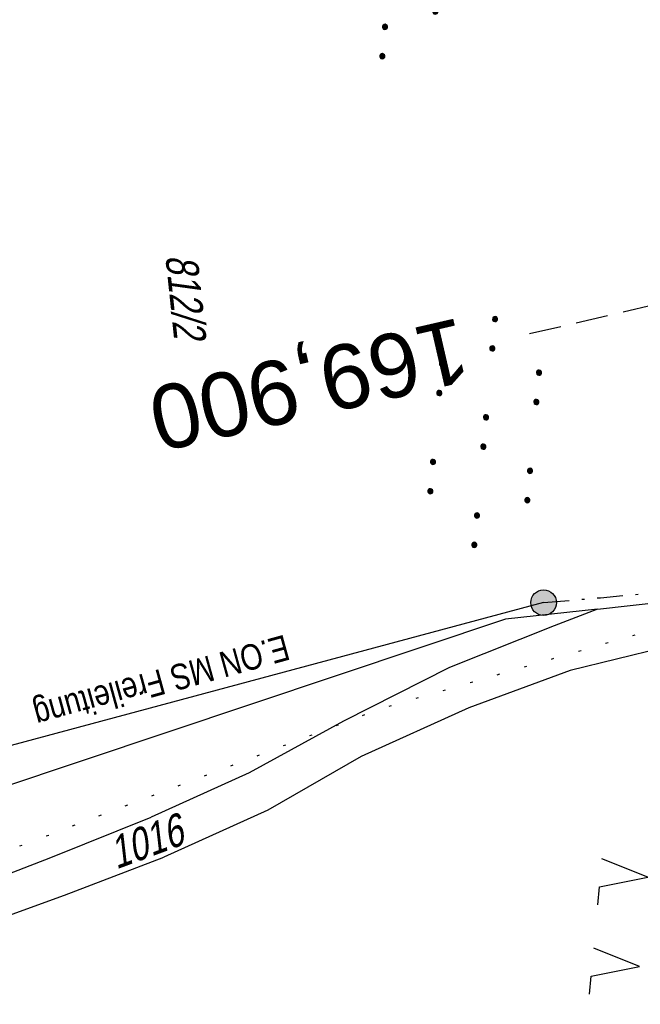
# Model space of a CAD drawing. Extents: x 509535 to 509917, y 455493 to 456443.
# Tile 19 of 34: x 509631 to 509680, y 456212 to 456289. Entities that reach past the tile are written whole.
import ezdxf
from ezdxf.enums import TextEntityAlignment as Align

# ---------------------------------------------------------------- set-up
doc = ezdxf.new("R2010")
doc.units = 0
doc.header["$LTSCALE"] = 10
doc.header["$MEASUREMENT"] = 0
for name, pattern in [('LT00', [0]), ('LT07', [0.22, 0.02, -0.2]), ('LT08', [0.42, 0.2, -0.1, 0.02, -0.1]), ('LT17', [0.15, 0.1, -0.05])]:
    doc.linetypes.add(name, pattern=pattern)
doc.layers.get('0').update_dxf_attribs({"linetype": 'LT00'})
for name, color, linetype in [('--EK_ST-93-1', 30, 'LT17'), ('DFK_FLUR_NR', 250, 'LT00'), ('DFK_KATASTER', 250, 'LT00'), ('DFK_NUTZUNG', 250, 'LT00'), ('STROM_FREILTG', 80, 'STROMFREILEITUNG'), ('STROM_TEXT', 80, 'Continuous'), ('STROM_UNTER', 80, 'LT08'), ('V115_WALD', 250, 'LT07')]:
    doc.layers.add(name, color=color, linetype=linetype)
doc.styles.add('Beschrift', font='ARIAL.TTF')
doc.styles.get("Standard").update_dxf_attribs({"font": 'ARIAL.TTF'})
doc.styles.add('Strom', font='txt-alt.shx')
doc.styles.add('Versorgungsltg', font='ARIAL.TTF', dxfattribs={"width": 0.8, "height": 2})
doc.linetypes.add('STROMFREILEITUNG', pattern='A,12.7,-5.5,["xx",Strom,S=2.5,R=0,X=-2.6,Y=-0.85],-4.35', length=22.55)

# ---------------------------------------------------------------- blocks, each defined once
blk = doc.blocks.new('SYMB7110')
at = {"color": 0, "linetype": 'ByBlock'}
for p, q in [((-0.515, 0.392919), (-0.515, 0.367081)), ((-0.51, 0.362895), (-0.51, 0.397105)), ((-0.505, 0.399164), (-0.505, 0.360836)), ((-0.5, 0.360204), (-0.5, 0.399796)), ((-0.495, 0.399164), (-0.495, 0.360836)), ((-0.49, 0.362895), (-0.49, 0.397105)), ((-0.485, 0.392919), (-0.485, 0.367081)), ((-0.285, 0.392919), (-0.285, 0.367081)), ((-0.28, 0.362895), (-0.28, 0.397105)), ((-0.275, 0.399164), (-0.275, 0.360836)), ((-0.27, 0.360204), (-0.27, 0.399796)), ((-0.265, 0.399164), (-0.265, 0.360836)), ((-0.26, 0.362895), (-0.26, 0.397105)), ((-0.255, 0.392919), (-0.255, 0.367081)), ((0.255, 0.392919), (0.255, 0.367081)), ((0.26, 0.362895), (0.26, 0.397105)), ((0.265, 0.399164), (0.265, 0.360836)), ((0.27, 0.360204), (0.27, 0.399796)), ((0.275, 0.399164), (0.275, 0.360836)), ((0.28, 0.362895), (0.28, 0.397105)), ((0.285, 0.392919), (0.285, 0.367081)), ((0.485, 0.392919), (0.485, 0.367081)), ((0.49, 0.362895), (0.49, 0.397105)), ((0.495, 0.399164), (0.495, 0.360836)), ((0.5, 0.360204), (0.5, 0.399796)), ((0.505, 0.399164), (0.505, 0.360836)), ((0.51, 0.362895), (0.51, 0.397105)), ((0.515, 0.392919), (0.515, 0.367081)), ((-0.48, 0.379874), (-0.48, 0.380145)), ((-0.25, 0.379874), (-0.25, 0.380146)), ((0.29, 0.379874), (0.29, 0.380145)), ((0.52, 0.379874), (0.52, 0.380146)), ((-0.9, 0.012919), (-0.9, -0.012919)), ((-0.895, -0.017106), (-0.895, 0.017105)), ((-0.89, 0.019164), (-0.89, -0.019164)), ((-0.885, -0.019797), (-0.885, 0.019796)), ((-0.88, 0.019164), (-0.88, -0.019164)), ((-0.875, -0.017106), (-0.875, 0.017105)), ((-0.87, 0.012919), (-0.87, -0.012919)), ((-0.865, -0.000126), (-0.865, 0.000145)), ((-0.67, 0.012919), (-0.67, -0.012919)), ((-0.665, -0.017106), (-0.665, 0.017105)), ((-0.66, 0.019164), (-0.66, -0.019164)), ((-0.655, -0.019797), (-0.655, 0.019796)), ((-0.65, 0.019164), (-0.65, -0.019164)), ((-0.645, -0.017106), (-0.645, 0.017105)), ((-0.64, 0.012919), (-0.64, -0.012919)), ((-0.635, -0.000126), (-0.635, 0.000145)), ((-0.13, 0.012919), (-0.13, -0.012919)), ((-0.125, -0.017105), (-0.125, 0.017105)), ((-0.12, 0.019164), (-0.12, -0.019164)), ((-0.115, -0.019796), (-0.115, 0.019796)), ((-0.11, 0.019164), (-0.11, -0.019164)), ((-0.105, -0.017105), (-0.105, 0.017105)), ((-0.1, 0.012919), (-0.1, -0.012919)), ((-0.095, -0.000126), (-0.095, 0.000146)), ((0.1, 0.012919), (0.1, -0.012919)), ((0.105, -0.017105), (0.105, 0.017105)), ((0.11, 0.019164), (0.11, -0.019164)), ((0.115, -0.019796), (0.115, 0.019796)), ((0.12, 0.019164), (0.12, -0.019164)), ((0.125, -0.017105), (0.125, 0.017105)), ((0.13, 0.012919), (0.13, -0.012919)), ((0.135, -0.000126), (0.135, 0.000146)), ((0.64, 0.012919), (0.64, -0.012919)), ((0.645, -0.017105), (0.645, 0.017105)), ((0.65, 0.019164), (0.65, -0.019164)), ((0.655, -0.019796), (0.655, 0.019796)), ((0.66, 0.019164), (0.66, -0.019164)), ((0.665, -0.017105), (0.665, 0.017105)), ((0.67, 0.012919), (0.67, -0.012919)), ((0.675, -0.000126), (0.675, 0.000146)), ((0.87, 0.012919), (0.87, -0.012919)), ((0.875, -0.017105), (0.875, 0.017105)), ((0.88, 0.019164), (0.88, -0.019164)), ((0.885, -0.019796), (0.885, 0.019796)), ((0.89, 0.019164), (0.89, -0.019164)), ((0.895, -0.017105), (0.895, 0.017105)), ((0.9, 0.012919), (0.9, -0.012919)), ((0.905, -0.000126), (0.905, 0.000146)), ((-0.515, -0.367081), (-0.515, -0.392919)), ((-0.51, -0.397105), (-0.51, -0.362895)), ((-0.505, -0.360836), (-0.505, -0.399164)), ((-0.5, -0.399796), (-0.5, -0.360204)), ((-0.495, -0.360836), (-0.495, -0.399164)), ((-0.49, -0.397106), (-0.49, -0.362895)), ((-0.485, -0.367081), (-0.485, -0.392919)), ((-0.48, -0.380126), (-0.48, -0.379855)), ((-0.285, -0.367081), (-0.285, -0.392919)), ((-0.28, -0.397105), (-0.28, -0.362895)), ((-0.275, -0.360836), (-0.275, -0.399164)), ((-0.27, -0.399796), (-0.27, -0.360204)), ((-0.265, -0.360836), (-0.265, -0.399164)), ((-0.26, -0.397105), (-0.26, -0.362895)), ((-0.255, -0.367081), (-0.255, -0.392919)), ((-0.25, -0.380126), (-0.25, -0.379855)), ((0.255, -0.367081), (0.255, -0.392919)), ((0.26, -0.397105), (0.26, -0.362895)), ((0.265, -0.360836), (0.265, -0.399164)), ((0.27, -0.399796), (0.27, -0.360204)), ((0.275, -0.360836), (0.275, -0.399164)), ((0.28, -0.397105), (0.28, -0.362895)), ((0.285, -0.367081), (0.285, -0.392919)), ((0.29, -0.380126), (0.29, -0.379855)), ((0.485, -0.367081), (0.485, -0.392919)), ((0.49, -0.397105), (0.49, -0.362895)), ((0.495, -0.360836), (0.495, -0.399164)), ((0.5, -0.399796), (0.5, -0.360204)), ((0.505, -0.360836), (0.505, -0.399164)), ((0.51, -0.397105), (0.51, -0.362895)), ((0.515, -0.367081), (0.515, -0.392919)), ((0.52, -0.380126), (0.52, -0.379855))]:
    blk.add_line(p, q, dxfattribs=at)
for points in [[(-0.48, 0.38), (-0.481981, 0.388678), (-0.48753, 0.395637), (-0.49555, 0.399499), (-0.50445, 0.399499), (-0.51247, 0.395637), (-0.518019, 0.388678), (-0.52, 0.38), (-0.518019, 0.371322), (-0.51247, 0.364363), (-0.50445, 0.360501), (-0.49555, 0.360501), (-0.48753, 0.364363), (-0.481981, 0.371322), (-0.48, 0.38)], [(-0.25, 0.38), (-0.251981, 0.388678), (-0.25753, 0.395637), (-0.26555, 0.399499), (-0.27445, 0.399499), (-0.28247, 0.395637), (-0.288019, 0.388678), (-0.29, 0.38), (-0.288019, 0.371322), (-0.28247, 0.364363), (-0.27445, 0.360501), (-0.26555, 0.360501), (-0.25753, 0.364363), (-0.251981, 0.371322), (-0.25, 0.38)], [(0.29, 0.38), (0.288019, 0.388678), (0.28247, 0.395637), (0.27445, 0.399499), (0.26555, 0.399499), (0.25753, 0.395637), (0.251981, 0.388678), (0.25, 0.38), (0.251981, 0.371322), (0.25753, 0.364363), (0.26555, 0.360501), (0.27445, 0.360501), (0.28247, 0.364363), (0.288019, 0.371322), (0.29, 0.38)], [(0.52, 0.38), (0.518019, 0.388678), (0.51247, 0.395637), (0.50445, 0.399499), (0.495549, 0.399499), (0.48753, 0.395637), (0.481981, 0.388678), (0.48, 0.38), (0.481981, 0.371322), (0.48753, 0.364363), (0.495549, 0.360501), (0.50445, 0.360501), (0.51247, 0.364363), (0.518019, 0.371322), (0.52, 0.38)], [(-0.865, 0), (-0.866981, 0.008678), (-0.87253, 0.015637), (-0.88055, 0.019498), (-0.88945, 0.019498), (-0.89747, 0.015637), (-0.903019, 0.008678), (-0.905, 0)], [(-0.905, 0), (-0.903019, -0.008678), (-0.89747, -0.015637), (-0.88945, -0.019499), (-0.88055, -0.019499), (-0.87253, -0.015637), (-0.866981, -0.008678), (-0.865, 0)], [(-0.635, 0), (-0.636981, 0.008678), (-0.64253, 0.015637), (-0.65055, 0.019498), (-0.65945, 0.019498), (-0.66747, 0.015637), (-0.673019, 0.008678), (-0.675, 0)], [(-0.675, 0), (-0.673019, -0.008678), (-0.66747, -0.015637), (-0.65945, -0.019499), (-0.65055, -0.019499), (-0.64253, -0.015637), (-0.636981, -0.008678), (-0.635, 0)], [(-0.095, 0), (-0.096981, 0.008678), (-0.10253, 0.015637), (-0.11055, 0.019499), (-0.11945, 0.019499), (-0.12747, 0.015637), (-0.133019, 0.008678), (-0.135, 0)], [(-0.135, 0), (-0.133019, -0.008678), (-0.12747, -0.015637), (-0.11945, -0.019499), (-0.11055, -0.019499), (-0.10253, -0.015637), (-0.096981, -0.008678), (-0.095, 0)], [(0.135, 0), (0.133019, 0.008678), (0.12747, 0.015637), (0.11945, 0.019499), (0.11055, 0.019499), (0.10253, 0.015637), (0.096981, 0.008678), (0.095, 0)], [(0.095, 0), (0.096981, -0.008678), (0.10253, -0.015637), (0.11055, -0.019499), (0.11945, -0.019499), (0.12747, -0.015637), (0.133019, -0.008678), (0.135, 0)], [(0.675, 0), (0.673019, 0.008678), (0.66747, 0.015637), (0.65945, 0.019499), (0.65055, 0.019499), (0.64253, 0.015637), (0.636981, 0.008678), (0.635, 0)], [(0.635, 0), (0.636981, -0.008678), (0.64253, -0.015637), (0.65055, -0.019499), (0.65945, -0.019499), (0.66747, -0.015637), (0.673019, -0.008678), (0.675, 0)], [(0.905, 0), (0.903019, 0.008678), (0.89747, 0.015637), (0.88945, 0.019499), (0.88055, 0.019499), (0.87253, 0.015637), (0.866981, 0.008678), (0.865, 0)], [(0.865, 0), (0.866981, -0.008678), (0.87253, -0.015637), (0.88055, -0.019499), (0.88945, -0.019499), (0.89747, -0.015637), (0.903019, -0.008678), (0.905, 0)], [(-0.48, -0.38), (-0.481981, -0.371322), (-0.48753, -0.364363), (-0.49555, -0.360501), (-0.50445, -0.360501), (-0.51247, -0.364363), (-0.518019, -0.371322), (-0.52, -0.38), (-0.518019, -0.388678), (-0.51247, -0.395637), (-0.50445, -0.399499), (-0.49555, -0.399499), (-0.48753, -0.395637), (-0.481981, -0.388678), (-0.48, -0.38)], [(-0.25, -0.38), (-0.251981, -0.371322), (-0.25753, -0.364363), (-0.26555, -0.360501), (-0.27445, -0.360501), (-0.28247, -0.364363), (-0.288019, -0.371322), (-0.29, -0.38), (-0.288019, -0.388678), (-0.28247, -0.395637), (-0.27445, -0.399499), (-0.26555, -0.399499), (-0.25753, -0.395637), (-0.251981, -0.388678), (-0.25, -0.38)], [(0.29, -0.38), (0.288019, -0.371322), (0.28247, -0.364363), (0.27445, -0.360501), (0.26555, -0.360501), (0.25753, -0.364363), (0.251981, -0.371322), (0.25, -0.38), (0.251981, -0.388678), (0.25753, -0.395637), (0.26555, -0.399499), (0.27445, -0.399499), (0.28247, -0.395637), (0.288019, -0.388678), (0.29, -0.38)], [(0.52, -0.38), (0.518019, -0.371322), (0.51247, -0.364363), (0.50445, -0.360501), (0.495549, -0.360501), (0.48753, -0.364363), (0.481981, -0.371322), (0.48, -0.38), (0.481981, -0.388678), (0.48753, -0.395637), (0.495549, -0.399499), (0.50445, -0.399499), (0.51247, -0.395637), (0.518019, -0.388678), (0.52, -0.38)]]:
    blk.add_lwpolyline(points, dxfattribs=at)
blk = doc.blocks.new('SYMB7221')
at = {"color": 0, "linetype": 'ByBlock'}
for p, q in [((0, 0.435), (-0.11, 0.065)), ((0.11, 0.065), (0, 0.435)), ((0.25, 0.065), (0.11, 0.065)), ((-0.35, -0.065), (-0.46, -0.435)), ((0.35, -0.065), (0.24, -0.435))]:
    blk.add_line(p, q, dxfattribs=at)
for points in [[(-0.1, -0.435), (-0.24, -0.435), (-0.35, -0.065)], [(0.6, -0.435), (0.46, -0.435), (0.35, -0.065)]]:
    blk.add_lwpolyline(points, dxfattribs=at)

msp = doc.modelspace()

# ---------------------------------------------------------------- hatches: boundary and pattern name
at = {"layer": 'STROM_TEXT'}
h = msp.add_hatch(color=256, dxfattribs=at)
edge = h.paths.add_edge_path()
edge.add_arc((509672.345, 456243.434), 1, 0, 360)

# ---------------------------------------------------------------- linework, layer by layer
at = {"layer": '--EK_ST-93-1', "ltscale": 2.5}
msp.add_line((509710.204, 456273.476), (509671.242, 456264.413), dxfattribs=at)
at = {"layer": 'DFK_KATASTER'}
for p, q in [((509676.56, 456242.929), (509689.535, 456244.366)), ((509676.56, 456242.929), (509669.37, 456242.14)), ((509676.56, 456242.929), (509673.18, 456241.62)), ((509669.37, 456242.14), (509621.72, 456226.2)), ((509673.18, 456241.62), (509665.01, 456238.369)), ((509683.28, 456240.299), (509674.42, 456238.13)), ((509665.01, 456238.369), (509656.74, 456234.17)), ((509674.42, 456238.13), (509666.51, 456235.23)), ((509666.51, 456235.23), (509658.12, 456231.43)), ((509656.74, 456234.17), (509649.37, 456230.139)), ((509658.12, 456231.43), (509650.82, 456227.22)), ((509649.37, 456230.139), (509641.73, 456226.69)), ((509650.82, 456227.22), (509642.72, 456223.57)), ((509633.91, 456223.529), (509641.73, 456226.69)), ((509625.47, 456220.309), (509633.91, 456223.529)), ((509634.96, 456220.59), (509642.72, 456223.57)), ((509626.25, 456217.449), (509634.96, 456220.59))]:
    msp.add_line(p, q, dxfattribs=at)
at = {"layer": 'STROM_FREILTG', "ltscale": 0.05, "flags": 128}
msp.add_lwpolyline([(509672.345, 456243.434), (509571.808, 456216.441), (509556.387, 456212.424)], dxfattribs=at)
at = {"layer": 'STROM_TEXT'}
msp.add_circle((509672.345, 456243.434), 1, dxfattribs=at)
at = {"layer": 'STROM_UNTER', "flags": 128}
msp.add_lwpolyline([(509672.345, 456243.434), (509676.779, 456243.82), (509679.061, 456244.059), (509681.125, 456244.156), (509683.569, 456244.315), (509685.795, 456244.663), (509690.896, 456245.874), (509695.893, 456247.936), (509703.749, 456251.011), (509713.596, 456254.919), (509720.6, 456257.828), (509725.596, 456259.854), (509731.244, 456262.134), (509733.577, 456263.941), (509734.83, 456265.723), (509735.228, 456268.328), (509735.409, 456270.499), (509735.398, 456271.773), (509734.754, 456277.702), (509734.451, 456282.767), (509733.883, 456285.988), (509732.501, 456291.551), (509731.064, 456296.03), (509730.022, 456299.911), (509728.868, 456303.715), (509727.02, 456309.383), (509725.619, 456313.503), (509724.136, 456318.143), (509722.517, 456322.243), (509721.277, 456325.232), (509721.062, 456326.578), (509721.331, 456328.064), (509722.436, 456328.791), (509726.774, 456330.81), (509728.229, 456332.399), (509727.743, 456339.738), (509727.221, 456346.899), (509726.509, 456353.823), (509725.747, 456362.655), (509725.097, 456366.314), (509723.148, 456374.694), (509722.026, 456378.884), (509720.583, 456384.998), (509717.184, 456393.675), (509713.925, 456403.28), (509710.757, 456417.732), (509708.016, 456430.671)], dxfattribs=at)
at = {"layer": 'V115_WALD', "flags": 128}
msp.add_lwpolyline([(509631.487, 456224.436), (509659.724, 456235.192), (509686.259, 456242.89), (509694.123, 456242.982)], dxfattribs=at)

# ---------------------------------------------------------------- block references
at = {"layer": 'DFK_NUTZUNG', "yscale": 10, "zscale": 10}
for name, p, xscale, rotation in [('SYMB7110', (509660.57, 456294.913), 9.999999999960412, 264.7377000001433), ('SYMB7110', (509667.752, 456256.761), 9.999999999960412, 264.7377000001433), ('SYMB7221', (509680.809, 456218.444), 10.00000000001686, 264.7377100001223)]:
    msp.add_blockref(name, p, dxfattribs=dict(at, xscale=xscale, rotation=rotation))

# ---------------------------------------------------------------- texts
at = {"layer": '--EK_ST-93-1', "style": 'Beschrift'}
msp.add_text('169,900', height=5, rotation=-167.04852, dxfattribs=at).set_placement((509666.372, 456263.277), align=Align.MIDDLE_LEFT)
at = {"layer": 'DFK_FLUR_NR', "oblique": 13.754, "width": 0.75}
for s, rotation, p in [('812/2', 275.9994, (509642.832, 456270.523)), ('1016', 20.32524, (509639.008, 456222.594))]:
    msp.add_text(s, height=2.5, rotation=rotation, dxfattribs=at).set_placement(p)
at = {"layer": 'STROM_TEXT', "style": 'Versorgungsltg', "width": 0.8}
msp.add_text('E.ON MS Freileitung', height=2, rotation=195.42927, dxfattribs=at).set_placement((509642.273, 456238.227), align=Align.CENTER)

doc.saveas('drawing.dxf')
